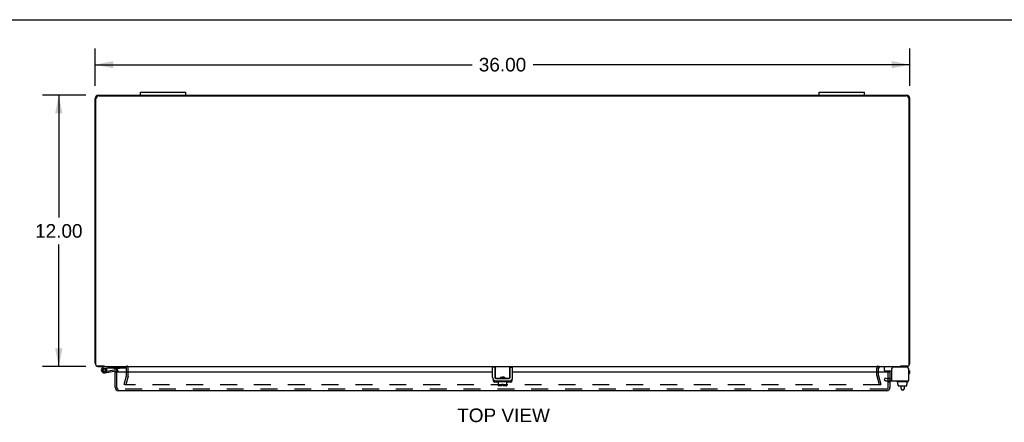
# Model space of a CAD drawing. Header units: inches. Extents: x 0 to 136, y 0 to 88.
# Tile 5 of 8: x 24 to 68, y 70 to 88. Entities that reach past the tile are written whole.
import ezdxf

# ---------------------------------------------------------------- set-up
doc = ezdxf.new("R2010")
doc.units = ezdxf.units.IN
doc.header["$LTSCALE"] = 7.48
doc.header["$MEASUREMENT"] = 0
doc.linetypes.add('HIDDEN', pattern=[0.2, 0.1, -0.1])
doc.layers.get('0').update_dxf_attribs({"linetype": 'CONTINUOUS'})
for name, color, linetype in [('DEFAULT_2', 8, 'HIDDEN'), ('DIMENSIONS', 7, 'CONTINUOUS'), ('DOOR_ASSEMBLY', 7, 'CONTINUOUS')]:
    doc.layers.add(name, color=color, linetype=linetype)
doc.styles.get("Standard").update_dxf_attribs({"font": 'arial.ttf'})
doc.dimstyles.new('DIMSTYLE_1', dxfattribs={"dimtxt": 0.6, "dimasz": 0.8, "dimexe": 0.09, "dimexo": 0.07, "dimgap": 0.0375, "dimtad": 0, "dimtih": 1, "dimtoh": 1, "dimzin": 4, "dimdsep": 46, "dimtxsty": 'Standard', "dimblk": '_FILLED', "dimblk1": '_FILLED', "dimblk2": '_FILLED', "dimcen": 0.09, "dimadec": 3, "dimazin": 1, "dimtfac": 1, "dimtdec": 3, "dimtofl": 0, "dimtmove": 0, "dimatfit": 3, "dimldrblk": '_FILLED', "dimfxl": 0, "dimtolj": 1, "dimtzin": 4, "dimarcsym": 0})

# ---------------------------------------------------------------- blocks, each defined once
blk = doc.blocks.new('_FILLED')
at = {"color": 0, "linetype": 'ByBlock'}
blk.add_solid([(0, 0), (-1, 0.2), (-1, -0.2)], dxfattribs=at)
blk = doc.blocks.new('*D1')
at = {"layer": 'DIMENSIONS', "color": 2, "linetype": 'Continuous'}
for p, q in [((27.819, 85.071), (27.819, 86.73)), ((63.819, 85.071), (63.819, 86.73)), ((27.819, 86.01), (44.471, 86.01)), ((63.819, 86.01), (47.167, 86.01))]:
    blk.add_line(p, q, dxfattribs=at)
at = {"layer": 'DIMENSIONS', "color": 2, "linetype": 'Continuous', "xscale": 0.8, "yscale": 0.8, "zscale": 0.8, "rotation": 180}
blk.add_blockref('_FILLED', (27.819, 86.01), dxfattribs=at)
at = {"layer": 'DIMENSIONS', "color": 2, "linetype": 'Continuous', "xscale": 0.8, "yscale": 0.8, "zscale": 0.8}
blk.add_blockref('_FILLED', (63.819, 86.01), dxfattribs=at)
at = {"layer": 'DIMENSIONS', "color": 2, "linetype": 'Continuous', "insert": (45.819, 86.31), "char_height": 0.6, "width": 2.09665, "attachment_point": 2, "line_spacing_factor": 0.9}
blk.add_mtext('36.00', dxfattribs=at)
blk = doc.blocks.new('*D2')
at = {"layer": 'DIMENSIONS', "color": 2, "linetype": 'Continuous'}
for p, q in [((27.404, 84.656), (25.484, 84.656)), ((26.204, 84.656), (26.204, 79.256)), ((26.204, 72.656), (26.204, 78.056)), ((27.404, 72.656), (25.484, 72.656))]:
    blk.add_line(p, q, dxfattribs=at)
at = {"layer": 'DIMENSIONS', "color": 2, "linetype": 'Continuous', "xscale": 0.8, "yscale": 0.8, "zscale": 0.8}
for p, rotation in [((26.204, 84.656), 90), ((26.204, 72.656), 270)]:
    blk.add_blockref('_FILLED', p, dxfattribs=dict(at, rotation=rotation))
at = {"layer": 'DIMENSIONS', "color": 2, "linetype": 'Continuous', "insert": (26.204, 78.956), "char_height": 0.6, "width": 2.09665, "attachment_point": 2, "line_spacing_factor": 0.9}
blk.add_mtext('12.00', dxfattribs=at)

msp = doc.modelspace()

# ---------------------------------------------------------------- linework, layer by layer
at = {"color": 7, "linetype": 'Continuous'}
for p, q in [((0, 88), (136, 88)), ((29.819, 84.656), (29.819, 84.791)), ((29.819, 84.791), (31.819, 84.791)), ((31.819, 84.656), (31.819, 84.791)), ((59.819, 84.791), (61.819, 84.791)), ((59.819, 84.656), (59.819, 84.791)), ((61.819, 84.656), (61.819, 84.791)), ((28.222, 72.676), (28.222, 72.656)), ((45.477, 72.622), (45.373, 72.622)), ((45.477, 72.622), (45.477, 72.182)), ((45.507, 72.136), (45.507, 72.656)), ((46.124, 72.583), (46.122, 72.576)), ((46.132, 72.656), (46.132, 72.136)), ((46.162, 72.622), (46.266, 72.622)), ((46.162, 72.182), (46.162, 72.622)), ((62.7, 72.478), (62.7, 72.616)), ((62.71, 72.468), (63.025, 72.468)), ((63.416, 72.656), (63.416, 72.676)), ((63.763, 72.576), (63.763, 72.562)), ((45.505, 72.018), (45.505, 72.021)), ((45.702, 72.126), (45.517, 72.126)), ((45.537, 72.122), (46.102, 72.122)), ((45.566, 71.988), (45.566, 72.008)), ((46.063, 71.978), (45.576, 71.978)), ((45.639, 71.813), (45.639, 71.978)), ((45.708, 72.127), (45.7, 72.122)), ((45.727, 72.186), (45.912, 72.186)), ((45.727, 72.186), (45.727, 72.136)), ((45.727, 72.149), (45.736, 72.143)), ((45.739, 72.145), (45.727, 72.138)), ((45.806, 72.18), (45.785, 72.179)), ((45.806, 72.13), (45.785, 72.129)), ((45.785, 71.871), (45.853, 71.871)), ((45.785, 71.803), (45.785, 71.871)), ((45.853, 71.803), (45.853, 71.871)), ((45.9, 72.167), (45.912, 72.174)), ((45.912, 72.163), (45.902, 72.168)), ((45.909, 72.122), (45.92, 72.129)), ((45.912, 72.186), (45.912, 72.136)), ((46.122, 72.126), (45.936, 72.126)), ((46.009, 71.813), (46.009, 71.978)), ((46.073, 71.988), (46.073, 72.008)), ((46.133, 72.018), (46.133, 72.021)), ((63.244, 71.988), (63.244, 72.008)), ((63.741, 71.978), (63.254, 71.978)), ((63.296, 71.871), (63.296, 71.978)), ((63.296, 71.871), (63.312, 71.871)), ((63.311, 71.813), (63.311, 71.871)), ((63.312, 71.813), (63.312, 71.871)), ((63.705, 71.871), (63.688, 71.871)), ((63.688, 71.813), (63.688, 71.871)), ((63.689, 71.813), (63.689, 71.871)), ((63.705, 71.871), (63.705, 71.978)), ((63.751, 71.988), (63.751, 72.008)), ((45.785, 71.803), (45.649, 71.803)), ((45.999, 71.803), (45.853, 71.803)), ((63.322, 71.803), (63.677, 71.803)), ((63.442, 71.679), (63.442, 71.803)), ((63.522, 71.619), (63.502, 71.619)), ((63.582, 71.679), (63.582, 71.803))]:
    msp.add_line(p, q, dxfattribs=at)
at = {"color": 3, "linetype": 'Continuous'}
for p, q in [((27.819, 72.801), (27.819, 84.511)), ((27.844, 72.736), (27.844, 84.501)), ((27.964, 84.656), (63.674, 84.656)), ((27.969, 84.626), (63.669, 84.626)), ((63.794, 72.736), (63.794, 84.501)), ((63.819, 72.801), (63.819, 84.511)), ((28.23, 72.676), (27.904, 72.676)), ((27.964, 72.656), (63.674, 72.656)), ((29.194, 72.408), (29.194, 72.586)), ((45.373, 72.182), (45.373, 72.622)), ((46.266, 72.182), (46.266, 72.622)), ((62.444, 72.408), (62.444, 72.586)), ((63.025, 72.018), (63.025, 72.562)), ((63.703, 72.622), (63.085, 72.622)), ((63.734, 72.676), (63.408, 72.676)), ((63.763, 72.562), (63.763, 72.018)), ((45.505, 72.018), (46.133, 72.018)), ((63.025, 72.018), (63.763, 72.018))]:
    msp.add_line(p, q, dxfattribs=at)
at = {"color": 7, "linetype": 'Continuous'}
for points in [[(45.517, 72.576), (45.514, 72.583), (45.513, 72.586), (45.512, 72.59), (45.511, 72.593), (45.51, 72.596), (45.509, 72.598), (45.509, 72.601), (45.508, 72.604), (45.507, 72.606), (45.507, 72.608), (45.507, 72.61), (45.507, 72.613), (45.507, 72.615)], [(46.132, 72.615), (46.132, 72.613), (46.131, 72.61), (46.131, 72.608), (46.131, 72.606), (46.13, 72.604), (46.13, 72.601), (46.129, 72.598), (46.128, 72.596), (46.127, 72.593), (46.126, 72.59), (46.125, 72.586), (46.124, 72.583)], [(45.702, 72.126), (45.704, 72.126), (45.705, 72.126), (45.707, 72.127), (45.708, 72.127), (45.71, 72.127), (45.711, 72.127), (45.713, 72.127), (45.714, 72.128), (45.715, 72.128), (45.716, 72.128), (45.717, 72.129), (45.719, 72.129), (45.72, 72.13), (45.721, 72.13), (45.722, 72.131), (45.722, 72.131), (45.723, 72.132), (45.724, 72.132), (45.725, 72.133), (45.725, 72.133), (45.726, 72.134), (45.726, 72.135), (45.726, 72.135), (45.727, 72.136)], [(45.785, 72.129), (45.774, 72.128), (45.764, 72.127), (45.755, 72.127), (45.746, 72.126), (45.737, 72.125), (45.729, 72.124), (45.722, 72.124), (45.716, 72.123), (45.71, 72.122), (45.71, 72.122)], [(45.785, 72.179), (45.775, 72.178), (45.764, 72.177), (45.755, 72.176), (45.746, 72.176), (45.737, 72.175), (45.729, 72.174), (45.727, 72.174)], [(45.799, 72.154), (45.791, 72.153), (45.784, 72.152), (45.776, 72.151), (45.77, 72.151), (45.763, 72.15), (45.758, 72.149), (45.753, 72.148), (45.748, 72.147), (45.745, 72.147), (45.742, 72.146), (45.739, 72.145), (45.739, 72.145)], [(45.839, 72.158), (45.823, 72.156), (45.815, 72.155), (45.799, 72.154)], [(45.85, 72.183), (45.828, 72.181), (45.806, 72.18)], [(45.849, 72.133), (45.828, 72.131), (45.806, 72.13)], [(45.9, 72.167), (45.899, 72.166), (45.896, 72.166), (45.893, 72.165), (45.89, 72.164), (45.885, 72.163), (45.88, 72.163), (45.874, 72.162), (45.868, 72.161), (45.861, 72.16), (45.854, 72.159), (45.847, 72.159), (45.839, 72.158)], [(45.911, 72.137), (45.906, 72.137), (45.897, 72.136), (45.889, 72.135), (45.879, 72.135), (45.87, 72.134), (45.86, 72.133), (45.849, 72.133)], [(45.899, 72.186), (45.898, 72.186), (45.889, 72.186), (45.88, 72.185), (45.87, 72.184), (45.86, 72.183), (45.85, 72.183)], [(45.912, 72.136), (45.912, 72.136), (45.912, 72.135), (45.912, 72.134), (45.913, 72.133), (45.913, 72.133), (45.914, 72.132), (45.915, 72.132), (45.916, 72.131), (45.916, 72.131), (45.917, 72.13), (45.918, 72.13), (45.919, 72.129), (45.92, 72.129), (45.922, 72.129), (45.923, 72.128), (45.924, 72.128), (45.925, 72.128), (45.927, 72.127), (45.928, 72.127), (45.93, 72.127), (45.931, 72.127), (45.933, 72.126), (45.935, 72.126), (45.936, 72.126)]]:
    msp.add_lwpolyline(points, dxfattribs=at)
at = {"color": 3, "linetype": 'Continuous'}
for centre, radius, start, end in [((27.964, 84.511), 0.145, 90, 180), ((27.969, 84.501), 0.125, 90, 180), ((63.669, 84.501), 0.125, 0, 90), ((63.674, 84.511), 0.145, 0, 90), ((27.964, 72.801), 0.145, 180, 217.134), ((27.904, 72.736), 0.06, 180, 270), ((63.734, 72.736), 0.06, 270, 360), ((63.674, 72.801), 0.145, 322.866, 360), ((27.964, 72.801), 0.145, 237.4327, 270), ((29.124, 72.586), 0.07, 0, 90), ((62.514, 72.586), 0.07, 90, 180), ((63.085, 72.562), 0.06, 90, 180), ((63.674, 72.801), 0.145, 270, 302.5673), ((63.703, 72.562), 0.06, 0, 90), ((45.537, 72.182), 0.164, 180, 270), ((46.102, 72.182), 0.164, 270, 360)]:
    msp.add_arc(centre, radius, start, end, dxfattribs=at)
at = {"color": 7, "linetype": 'Continuous'}
for centre, radius, start, end in [((62.74, 72.616), 0.04, 90, 180), ((62.71, 72.478), 0.01, 180, 270), ((63.683, 72.576), 0.08, 0, 90), ((45.537, 72.182), 0.06, 180, 270), ((45.517, 72.136), 0.01, 180, 234.8477), ((45.576, 72.008), 0.01, 90, 180), ((45.576, 71.988), 0.01, 180, 270), ((46.063, 72.008), 0.01, 0, 90), ((46.063, 71.988), 0.01, 270, 360), ((46.102, 72.182), 0.06, 270, 360), ((46.122, 72.136), 0.01, 304.8438, 360), ((63.254, 72.008), 0.01, 90, 180), ((63.254, 71.988), 0.01, 180, 270), ((63.741, 72.008), 0.01, 0, 90), ((63.741, 71.988), 0.01, 270, 360), ((45.649, 71.813), 0.01, 180, 270), ((45.999, 71.813), 0.01, 270, 360), ((63.502, 71.679), 0.06, 180, 270), ((63.522, 71.679), 0.06, 270, 360)]:
    msp.add_arc(centre, radius, start, end, dxfattribs=at)
for centre, major_axis, ratio, start_param, end_param in [((63.322, 71.813), (-0.0111, 0), 0.898834, 6.283185, 7.853982), ((63.323, 71.813), (0.0112, 0), 0.889134, -3.141593, -1.570796), ((63.676, 71.813), (0.0114, 0), 0.875492, -1.570796, 0), ((63.677, 71.813), (-0.0113, 0), 0.88616, 7.853982, 9.424778)]:
    msp.add_ellipse(centre, major_axis=major_axis, ratio=ratio, start_param=start_param, end_param=end_param, dxfattribs=at)
at = {"layer": 'DEFAULT_2', "color": 8, "linetype": 'HIDDEN'}
for p, q in [((29.194, 72.257), (29.194, 72.408)), ((29.269, 72.257), (29.269, 72.586)), ((62.369, 72.257), (62.369, 72.586)), ((62.444, 72.257), (62.444, 72.408)), ((29.09, 71.863), (29.193, 72.247)), ((29.162, 71.843), (29.09, 71.863)), ((62.508, 71.843), (29.13, 71.843)), ((29.265, 72.228), (29.162, 71.843)), ((62.476, 71.843), (62.373, 72.228)), ((62.445, 72.247), (62.548, 71.863)), ((62.476, 71.843), (62.548, 71.863)), ((62.737, 72.164), (62.685, 72.074)), ((62.685, 72.074), (62.756, 72.032)), ((62.737, 72.164), (62.808, 72.122)), ((62.808, 72.122), (63.025, 72.122)), ((62.808, 72.018), (63.025, 72.018))]:
    msp.add_line(p, q, dxfattribs=at)
for centre, radius, start, end in [((29.124, 72.586), 0.145, 0, 43.5261), ((62.514, 72.586), 0.145, 136.4739, 180), ((29.154, 72.257), 0.04, 345, 360), ((29.154, 72.257), 0.115, 345, 360), ((62.484, 72.257), 0.115, 180, 195), ((62.484, 72.257), 0.04, 180, 195), ((62.808, 72.122), 0.104, 240, 270)]:
    msp.add_arc(centre, radius, start, end, dxfattribs=at)
at = {"layer": 'DOOR_ASSEMBLY', "color": 7, "linetype": 'Continuous'}
for p, q in [((28.367, 72.656), (28.185, 72.624)), ((28.196, 72.566), (28.367, 72.596)), ((28.218, 72.437), (28.229, 72.439)), ((28.232, 72.378), (28.734, 72.467)), ((28.309, 72.574), (28.261, 72.539)), ((28.267, 72.472), (28.266, 72.472)), ((28.324, 72.455), (28.723, 72.526)), ((28.367, 72.596), (29.167, 72.596)), ((28.401, 72.469), (28.411, 72.41)), ((28.633, 72.592), (28.633, 72.596)), ((28.633, 72.592), (28.889, 72.592)), ((28.71, 72.408), (28.694, 72.408)), ((28.769, 72.408), (28.769, 72.437)), ((28.829, 72.437), (28.829, 72.408)), ((28.889, 72.592), (28.889, 72.596)), ((29.167, 72.596), (29.167, 72.641)), ((62.788, 72.408), (62.788, 72.45)), ((62.863, 72.418), (62.862, 72.408)), ((62.863, 72.418), (62.944, 72.418)), ((62.884, 72.418), (62.884, 72.468)), ((62.928, 72.408), (62.944, 72.408)), ((62.944, 72.408), (62.944, 72.418)), ((63.763, 72.48), (63.789, 72.48)), ((63.789, 72.34), (63.763, 72.34)), ((63.819, 72.37), (63.819, 72.45))]:
    msp.add_line(p, q, dxfattribs=at)
at = {"layer": 'DOOR_ASSEMBLY', "color": 3, "linetype": 'Continuous'}
for p, q in [((28.694, 71.728), (28.694, 72.408)), ((45.373, 72.408), (28.71, 72.408)), ((45.507, 72.408), (45.477, 72.408)), ((46.162, 72.408), (46.132, 72.408)), ((62.928, 72.408), (46.266, 72.408)), ((62.944, 72.408), (62.944, 71.728)), ((45.413, 72.017), (45.413, 72.073)), ((45.639, 71.967), (45.463, 71.967)), ((45.529, 72.123), (45.701, 72.123)), ((45.91, 72.123), (46.109, 72.123)), ((46.175, 71.967), (46.009, 71.967)), ((46.225, 72.073), (46.225, 72.017)), ((62.799, 71.583), (28.839, 71.583))]:
    msp.add_line(p, q, dxfattribs=at)
at = {"layer": 'DOOR_ASSEMBLY', "color": 8, "linetype": 'HIDDEN'}
for p, q in [((28.769, 71.728), (28.769, 72.408)), ((62.869, 71.728), (62.869, 72.408)), ((62.944, 72.123), (62.869, 72.123)), ((62.869, 72.121), (62.944, 72.121)), ((62.944, 71.967), (62.869, 71.967)), ((62.799, 71.658), (28.839, 71.658))]:
    msp.add_line(p, q, dxfattribs=at)
at = {"layer": 'DOOR_ASSEMBLY', "color": 7, "linetype": 'Continuous'}
msp.add_circle((28.207, 72.501), 0.0625, dxfattribs=at)
for centre, radius, start, end in [((28.207, 72.501), 0.125, 100, 41.8294), ((28.207, 72.501), 0.0659, 100.0038, 35.4784), ((28.207, 72.501), 0.065, 334.1884, 280), ((28.739, 72.437), 0.09, 0, 100), ((28.739, 72.437), 0.03, 0, 100), ((62.818, 72.45), 0.03, 143.0713, 180), ((63.789, 72.45), 0.03, 0, 90), ((63.789, 72.37), 0.03, 270, 360)]:
    msp.add_arc(centre, radius, start, end, dxfattribs=at)
at = {"layer": 'DOOR_ASSEMBLY', "color": 3, "linetype": 'Continuous'}
for centre, radius, start, end in [((45.463, 72.073), 0.05, 177.7617, 180), ((45.463, 72.017), 0.05, 180, 270), ((46.175, 72.017), 0.05, 270, 360), ((46.175, 72.073), 0.05, 0, 2.2383), ((28.839, 71.728), 0.145, 180, 270), ((62.799, 71.728), 0.145, 270, 360)]:
    msp.add_arc(centre, radius, start, end, dxfattribs=at)
at = {"layer": 'DOOR_ASSEMBLY', "color": 8, "linetype": 'HIDDEN'}
for centre, start, end in [((28.839, 71.728), 180, 270), ((62.799, 71.728), 270, 360)]:
    msp.add_arc(centre, 0.07, start, end, dxfattribs=at)

# ---------------------------------------------------------------- texts
at = {"layer": 'DIMENSIONS', "color": 2, "linetype": 'Continuous', "insert": (45.864, 70.8), "char_height": 0.6, "width": 4.08848, "attachment_point": 2, "line_spacing_factor": 0.9}
msp.add_mtext('TOP VIEW', dxfattribs=at)

# ---------------------------------------------------------------- dimensions: what is measured, and where the dimension line sits
at = {"layer": 'DIMENSIONS', "color": 2, "linetype": 'Continuous'}
dim = msp.add_linear_dim(base=(63.819, 86.01), p1=(27.819, 85.001), p2=(63.819, 85.001), dimstyle='DIMSTYLE_1', dxfattribs=at)
dim.commit()
dim.dimension.update_dxf_attribs({"geometry": '*D1', "text_midpoint": (45.818, 86.006), "dimtype": 160})
dim = msp.add_linear_dim(base=(26.204, 72.656), p1=(27.474, 84.656), p2=(27.474, 72.656), angle=270, dimstyle='DIMSTYLE_1', dxfattribs=at)
dim.commit()
dim.dimension.update_dxf_attribs({"geometry": '*D2', "text_midpoint": (26.23, 78.652), "dimtype": 160})

doc.saveas('drawing.dxf')
